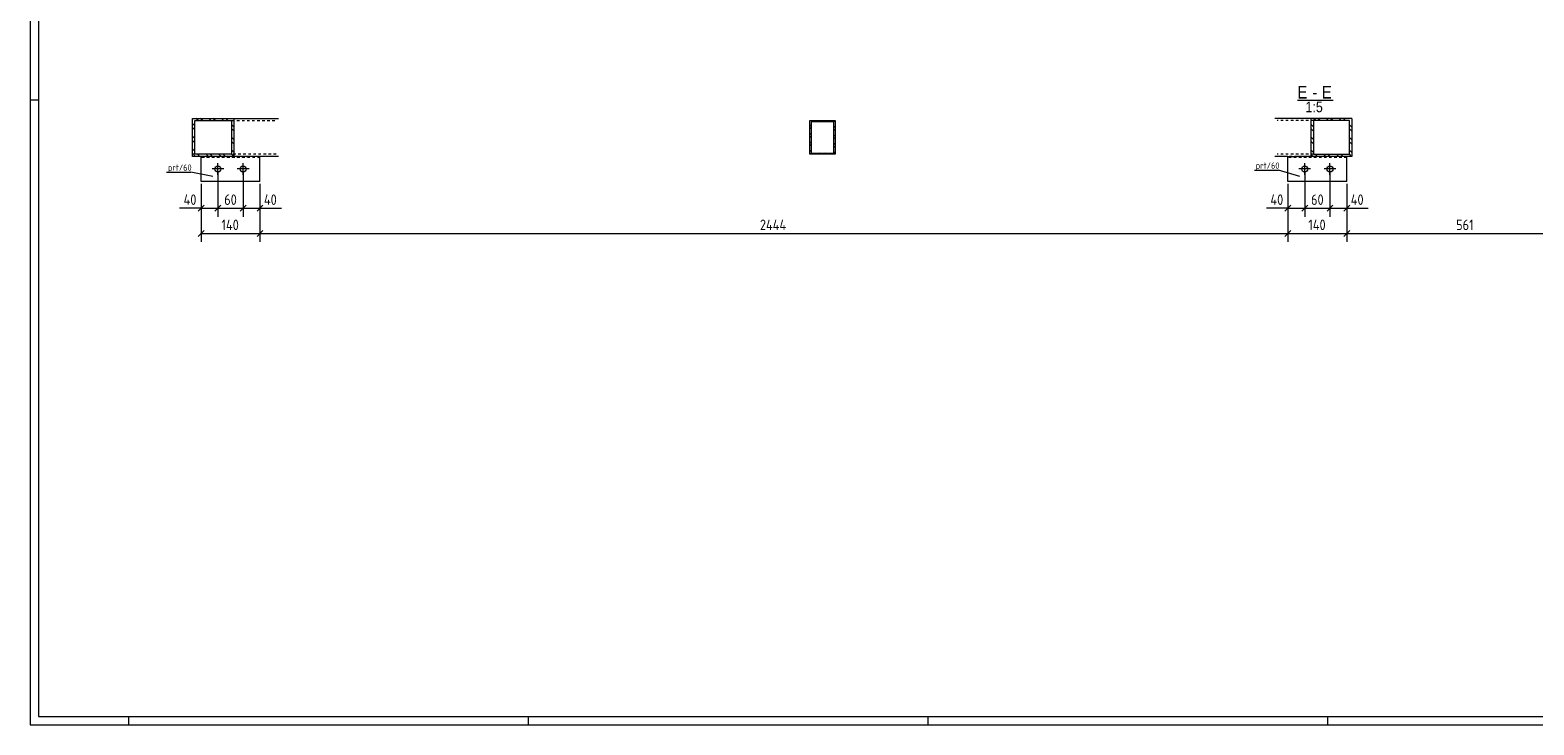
# Model space of a CAD drawing. Header units: millimetres. Extents: x 1 to 1188, y 1 to 840.
# Tile 1 of 6: x 1 to 716, y 1 to 331. Entities that reach past the tile are written whole.
import ezdxf

# ---------------------------------------------------------------- set-up
doc = ezdxf.new("R2010")
doc.units = ezdxf.units.MM
doc.header["$LTSCALE"] = 0.6
doc.linetypes.add('XKITLINE00', pattern=[0])
doc.linetypes.add('XKITLINE02', pattern=[4, 2, -2])
for name, color, linetype, lineweight in [('Bolt', 7, 'Continuous', 0), ('DrawingSheet', 5, 'Continuous', 0), ('OtherObjectType', 1, 'Continuous', 0), ('Part', 2, 'Continuous', 0), ('PartMark', 3, 'Continuous', 0), ('Z-DIMENSIONS', 1, 'Continuous', 0)]:
    doc.layers.add(name, color=color, linetype=linetype, lineweight=lineweight)
doc.styles.add('ARIAL', font='ARIAL.TTF')
doc.styles.add('ISOCPEUR', font='ISOCPEUR.TTF')

msp = doc.modelspace()

# ---------------------------------------------------------------- linework, layer by layer
at = {"layer": 'Bolt', "color": 3, "linetype": 'XKITLINE00', "lineweight": 0}
for p, q in [((93.1, 265.28), (87.5, 265.28)), ((90.3, 262.48), (90.3, 268.08)), ((105.1, 265.28), (99.5, 265.28)), ((102.3, 262.48), (102.3, 268.08)), ((609.82, 265.28), (604.22, 265.28)), ((607.02, 262.48), (607.02, 268.08)), ((621.82, 265.28), (616.22, 265.28)), ((619.02, 262.48), (619.02, 268.08))]:
    msp.add_line(p, q, dxfattribs=at)
for centre in [(90.3, 265.28), (102.3, 265.28), (607.02, 265.28), (619.02, 265.28)]:
    msp.add_circle(centre, 1.4, dxfattribs=at)
at = {"layer": 'DrawingSheet', "color": 2, "linetype": 'XKITLINE00', "lineweight": 0}
for p, q in [((1, 840), (1, 1)), ((5, 298), (1, 298)), ((1, 1), (1188, 1)), ((48, 1), (48, 5)), ((238, 1), (238, 5)), ((428, 1), (428, 5)), ((618, 1), (618, 5))]:
    msp.add_line(p, q, dxfattribs=at)
at = {"layer": 'DrawingSheet', "color": 3, "linetype": 'XKITLINE00', "lineweight": 0}
for p, q in [((5, 836), (5, 5)), ((5, 5), (1184, 5))]:
    msp.add_line(p, q, dxfattribs=at)
at = {"layer": 'OtherObjectType', "color": 6, "linetype": 'XKITLINE00', "lineweight": 0}
msp.add_line((603.53, 298.03), (620.47, 298.03), dxfattribs=at)
at = {"layer": 'Part', "color": 2, "linetype": 'XKITLINE00', "lineweight": 0}
for p, q in [((78.18, 271.28), (78.18, 289.28)), ((78.18, 289.28), (119.08, 289.28)), ((79.28, 272.28), (79.28, 288.28)), ((79.28, 288.28), (96.96, 288.28)), ((96.96, 272.28), (96.96, 288.28)), ((98.06, 271.28), (98.06, 289.28)), ((371.78, 272.28), (371.78, 288.28)), ((371.78, 288.28), (383.78, 288.28)), ((383.18, 287.68), (372.38, 287.68)), ((372.38, 287.68), (372.38, 272.88)), ((383.18, 272.88), (383.18, 287.68)), ((383.78, 288.28), (383.78, 272.28)), ((629.44, 289.28), (592.76, 289.28)), ((610.14, 271.28), (610.14, 289.28)), ((628.37, 288.28), (611.21, 288.28)), ((611.21, 288.28), (611.21, 272.28)), ((628.37, 272.28), (628.37, 288.28)), ((629.44, 289.28), (629.44, 271.28)), ((96.96, 272.28), (79.28, 272.28)), ((383.78, 272.28), (371.78, 272.28)), ((372.38, 272.88), (383.18, 272.88)), ((611.21, 272.28), (628.37, 272.28)), ((106.25, 271.28), (78.18, 271.28)), ((82.3, 259.29), (82.3, 271.29)), ((110.3, 271.29), (106.25, 271.29)), ((110.3, 259.29), (110.3, 271.29)), ((119.08, 271.28), (110.3, 271.28)), ((599.02, 271.28), (592.76, 271.28)), ((599.02, 259.29), (599.02, 271.29)), ((599.02, 271.29), (603.37, 271.29)), ((629.44, 271.28), (603.37, 271.28)), ((627.02, 259.29), (627.02, 271.29)), ((110.3, 259.29), (82.3, 259.29)), ((627.02, 259.29), (599.02, 259.29))]:
    msp.add_line(p, q, dxfattribs=at)
at = {"layer": 'Part', "color": 11, "linetype": 'XKITLINE00', "lineweight": 0}
for p, q in [((79.28, 285.84), (78.18, 286.94)), ((80.88, 288.28), (79.88, 289.28)), ((82.9, 288.28), (81.9, 289.28)), ((86.94, 288.28), (85.94, 289.28)), ((88.96, 288.28), (87.96, 289.28)), ((93, 288.28), (92, 289.28)), ((95.02, 288.28), (94.02, 289.28)), ((98.06, 285.24), (96.96, 286.35)), ((98.06, 289.28), (98.06, 289.28)), ((372.38, 286.31), (371.78, 285.71)), ((374.35, 288.28), (373.75, 287.68)), ((375.7, 288.28), (375.1, 287.68)), ((378.39, 288.28), (377.79, 287.68)), ((379.74, 288.28), (379.14, 287.68)), ((382.44, 288.28), (381.84, 287.68)), ((382.44, 288.28), (382.44, 288.28)), ((383.78, 288.28), (383.18, 287.68)), ((611.21, 285.29), (610.14, 286.36)), ((612.26, 288.28), (611.26, 289.28)), ((614.28, 288.28), (613.28, 289.28)), ((618.32, 288.28), (617.32, 289.28)), ((620.34, 288.28), (619.34, 289.28)), ((624.38, 288.28), (623.38, 289.28)), ((626.4, 288.28), (625.4, 289.28)), ((629.44, 285.24), (628.37, 286.32)), ((629.44, 289.28), (629.44, 289.28)), ((629.44, 289.28), (629.44, 289.28)), ((79.28, 283.82), (78.18, 284.92)), ((79.28, 279.77), (78.18, 280.88)), ((79.28, 277.75), (78.18, 278.86)), ((98.06, 283.22), (96.96, 284.33)), ((98.06, 279.18), (96.96, 280.29)), ((372.38, 284.97), (371.78, 284.37)), ((372.38, 282.27), (371.78, 281.67)), ((372.38, 280.93), (371.78, 280.33)), ((383.78, 285.59), (383.18, 284.99)), ((383.78, 284.24), (383.18, 283.64)), ((383.78, 281.55), (383.18, 280.95)), ((383.78, 280.2), (383.18, 279.6)), ((611.21, 283.27), (610.14, 284.34)), ((611.21, 279.23), (610.14, 280.3)), ((629.44, 283.22), (628.37, 284.3)), ((629.44, 279.18), (628.37, 280.25)), ((79.28, 273.71), (78.18, 274.82)), ((79.69, 271.28), (78.18, 272.8)), ((81.71, 271.28), (80.71, 272.28)), ((85.75, 271.28), (84.75, 272.28)), ((87.77, 271.28), (86.77, 272.28)), ((91.82, 271.28), (90.82, 272.28)), ((93.84, 271.28), (92.84, 272.28)), ((97.88, 271.28), (96.88, 272.28)), ((98.06, 277.16), (96.96, 278.27)), ((98.06, 273.12), (96.96, 274.22)), ((372.38, 278.23), (371.78, 277.63)), ((372.38, 276.88), (371.78, 276.28)), ((372.38, 274.19), (371.78, 273.59)), ((372.42, 272.88), (371.82, 272.28)), ((375.12, 272.88), (374.52, 272.28)), ((376.46, 272.88), (375.86, 272.28)), ((379.16, 272.88), (378.56, 272.28)), ((380.51, 272.88), (379.91, 272.28)), ((383.78, 273.47), (382.6, 272.28)), ((383.78, 277.51), (383.18, 276.91)), ((383.78, 276.16), (383.18, 275.56)), ((611.21, 277.21), (610.14, 278.28)), ((611.21, 273.17), (610.14, 274.24)), ((611.07, 271.28), (610.14, 272.22)), ((613.09, 271.28), (612.09, 272.28)), ((617.13, 271.28), (616.13, 272.28)), ((619.15, 271.28), (618.15, 272.28)), ((623.19, 271.28), (622.19, 272.28)), ((625.22, 271.28), (624.22, 272.28)), ((629.26, 271.28), (628.26, 272.28)), ((629.44, 277.16), (628.37, 278.23)), ((629.44, 273.12), (628.37, 274.19))]:
    msp.add_line(p, q, dxfattribs=at)
at = {"layer": 'Part', "color": 7, "linetype": 'XKITLINE02', "lineweight": 0}
for p, q in [((96.96, 288.28), (117.98, 288.28)), ((611.21, 288.28), (593.84, 288.28)), ((117.98, 272.28), (96.96, 272.28)), ((611.21, 272.28), (593.84, 272.28)), ((82.3, 271.29), (106.25, 271.29)), ((110.3, 270.69), (82.3, 270.69)), ((110.3, 271.28), (106.25, 271.28)), ((603.37, 271.28), (599.02, 271.28)), ((627.02, 270.69), (599.02, 270.69)), ((627.02, 271.29), (603.37, 271.29))]:
    msp.add_line(p, q, dxfattribs=at)
at = {"layer": 'PartMark', "color": 7, "linetype": 'XKITLINE00', "lineweight": 0}
for p, q in [((583.11, 264.79), (594.62, 264.79)), ((604.68, 261.74), (594.62, 264.79)), ((65.93, 263.84), (77.44, 263.84)), ((87.96, 261.74), (77.44, 263.84))]:
    msp.add_line(p, q, dxfattribs=at)
at = {"layer": 'Z-DIMENSIONS', "color": 7, "linetype": 'XKITLINE00', "lineweight": 0}
for p, q in [((82.3, 258.29), (82.3, 242.6)), ((82.3, 258.29), (82.3, 230.62)), ((90.3, 264.28), (90.3, 242.6)), ((90.3, 264.28), (90.3, 242.6)), ((102.3, 264.28), (102.3, 242.6)), ((102.3, 264.28), (102.3, 242.6)), ((110.3, 258.29), (110.3, 242.6)), ((110.3, 258.29), (110.3, 230.62)), ((110.3, 258.29), (110.3, 230.62)), ((599.02, 258.29), (599.02, 242.6)), ((599.02, 258.29), (599.02, 230.62)), ((599.02, 258.29), (599.02, 230.62)), ((607.02, 264.28), (607.02, 242.6)), ((607.02, 264.28), (607.02, 242.6)), ((619.02, 264.28), (619.02, 242.6)), ((619.02, 264.28), (619.02, 242.6)), ((627.02, 258.29), (627.02, 242.6)), ((627.02, 258.29), (627.02, 230.62)), ((627.02, 258.29), (627.02, 230.62)), ((82.3, 246.6), (72.11, 246.6)), ((82.3, 246.6), (72.11, 246.6)), ((83.72, 248.02), (80.89, 245.19)), ((82.3, 246.6), (90.3, 246.6)), ((91.72, 248.02), (88.89, 245.19)), ((91.72, 248.02), (88.89, 245.19)), ((90.3, 246.6), (102.3, 246.6)), ((103.72, 248.02), (100.89, 245.19)), ((103.72, 248.02), (100.89, 245.19)), ((102.3, 246.6), (110.3, 246.6)), ((111.72, 248.02), (108.89, 245.19)), ((110.3, 246.6), (120.5, 246.6)), ((110.3, 246.6), (120.5, 246.6)), ((599.02, 246.6), (588.83, 246.6)), ((599.02, 246.6), (588.83, 246.6)), ((600.44, 248.02), (597.61, 245.19)), ((599.02, 246.6), (607.02, 246.6)), ((608.44, 248.02), (605.61, 245.19)), ((608.44, 248.02), (605.61, 245.19)), ((607.02, 246.6), (619.02, 246.6)), ((620.44, 248.02), (617.61, 245.19)), ((620.44, 248.02), (617.61, 245.19)), ((619.02, 246.6), (627.02, 246.6)), ((628.44, 248.02), (625.61, 245.19)), ((627.02, 246.6), (637.22, 246.6)), ((627.02, 246.6), (637.22, 246.6)), ((83.72, 236.04), (80.89, 233.21)), ((111.72, 236.04), (108.89, 233.21)), ((111.72, 236.04), (108.89, 233.21)), ((600.44, 236.04), (597.61, 233.21)), ((600.44, 236.04), (597.61, 233.21)), ((628.44, 236.04), (625.61, 233.21)), ((628.44, 236.04), (625.61, 233.21)), ((82.3, 234.62), (110.3, 234.62)), ((110.3, 234.62), (599.02, 234.62)), ((599.02, 234.62), (627.02, 234.62)), ((627.02, 234.62), (739.16, 234.62))]:
    msp.add_line(p, q, dxfattribs=at)
at = {"layer": 'Z-DIMENSIONS', "color": 3}
for p in [(82.3, 246.6), (90.3, 246.6), (90.3, 246.6), (102.3, 246.6), (102.3, 246.6), (110.3, 246.6), (599.02, 246.6), (607.02, 246.6), (607.02, 246.6), (619.02, 246.6), (619.02, 246.6), (627.02, 246.6), (82.3, 234.62), (110.3, 234.62), (110.3, 234.62), (599.02, 234.62), (599.02, 234.62), (627.02, 234.62), (627.02, 234.62)]:
    msp.add_point(p, dxfattribs=at)

# ---------------------------------------------------------------- texts
at = {"layer": 'OtherObjectType', "color": 6, "style": 'ARIAL', "width": 0.85}
for s, height, p in [('E', 6, (603.53, 298.78)), ('-', 6, (610.67, 298.78)), ('E', 6, (615.13, 298.78)), ('1:5', 5, (607.37, 292.28))]:
    msp.add_text(s, height=height, dxfattribs=at).set_placement(p)
at = {"layer": 'PartMark', "color": 3, "style": 'ISOCPEUR', "width": 0.85}
for p in [(66.53, 264.44), (583.71, 265.39)]:
    msp.add_text('prt/60', height=3, dxfattribs=at).set_placement(p)
at = {"layer": 'Z-DIMENSIONS', "color": 3, "style": 'ISOCPEUR', "width": 0.85}
for s, p in [('40', (73.98, 248.2)), ('60', (93.3, 248.2)), ('40', (112.18, 248.2)), ('40', (590.7, 248.2)), ('60', (610.02, 248.2)), ('40', (628.9, 248.2)), ('140', (92.01, 236.22)), ('2444', (348, 236.22)), ('140', (608.73, 236.22)), ('561', (679.01, 236.22))]:
    msp.add_text(s, height=5, dxfattribs=at).set_placement(p)

doc.saveas('drawing.dxf')
